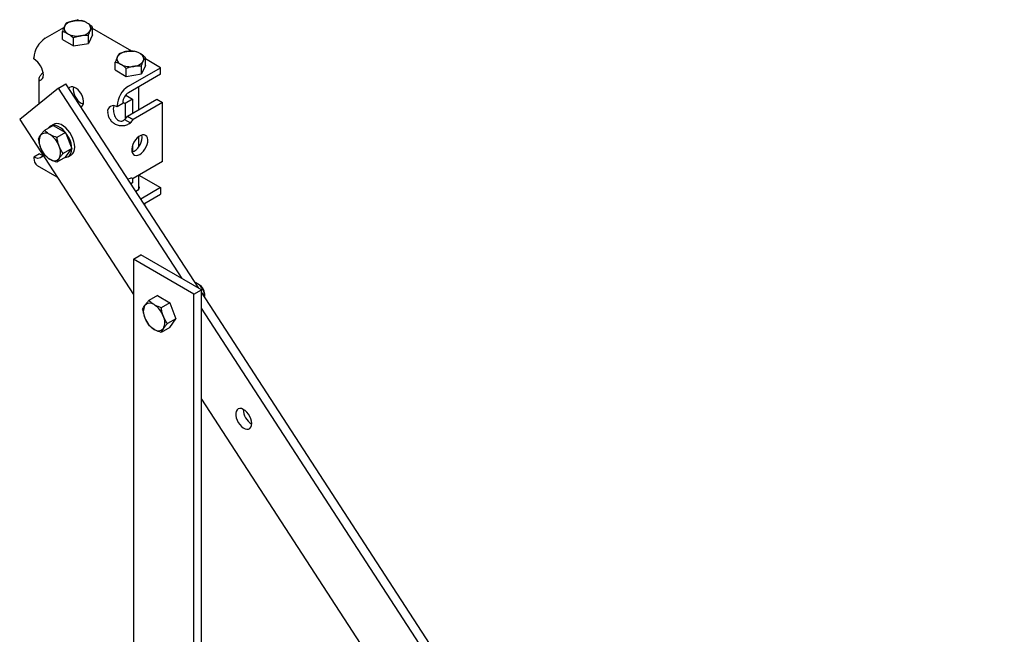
# Model space of a CAD drawing. Header units: inches. Extents: x -2 to 115, y -4 to 88.
# Tile 9 of 9: x 56 to 79, y 74 to 88. Entities that reach past the tile are written whole.
import ezdxf

# ---------------------------------------------------------------- set-up
doc = ezdxf.new("R2010")
doc.units = ezdxf.units.IN
doc.header["$MEASUREMENT"] = 0

msp = doc.modelspace()

# ---------------------------------------------------------------- linework, layer by layer
at = {"color": 7, "linetype": 'Continuous', "lineweight": 25}
for p, q in [((57.586, 88.097), (57.626, 88.12)), ((57.661, 88.099), (57.626, 88.12)), ((57.84, 88.05), (57.857, 88.041)), ((57.977, 87.766), (57.977, 87.948)), ((56.875, 87.686), (57.311, 87.938)), ((57.275, 87.657), (57.275, 87.84)), ((57.395, 87.794), (57.412, 87.784)), ((57.977, 87.766), (57.883, 87.563)), ((57.883, 87.563), (57.883, 87.746)), ((58.899, 87.385), (57.977, 87.917)), ((57.275, 87.657), (57.532, 87.509)), ((57.532, 87.509), (57.532, 87.692)), ((57.532, 87.509), (57.883, 87.563)), ((59.078, 87.336), (59.094, 87.327)), ((56.61, 87.201), (56.61, 87.227)), ((58.512, 86.943), (58.512, 87.126)), ((58.633, 87.079), (58.649, 87.07)), ((59.215, 87.051), (59.121, 86.849)), ((59.121, 86.849), (59.121, 87.032)), ((59.215, 87.051), (59.215, 87.234)), ((59.571, 86.997), (59.215, 87.203)), ((58.512, 86.943), (58.77, 86.794)), ((58.77, 86.794), (58.77, 86.977)), ((58.77, 86.794), (59.121, 86.849)), ((58.819, 86.563), (59.571, 86.997)), ((59.571, 86.844), (58.819, 86.41)), ((59.571, 86.844), (59.571, 86.997)), ((56.721, 86.734), (56.721, 86.142)), ((57.182, 86.515), (57.359, 86.617)), ((60.463, 81.838), (57.359, 86.617)), ((57.182, 86.515), (56.277, 85.783)), ((60.074, 82.063), (57.182, 86.515)), ((58.756, 86.355), (58.917, 86.262)), ((59.06, 86.014), (59.06, 86.549)), ((58.687, 86.155), (58.554, 86.079)), ((58.554, 86.079), (58.554, 86.104)), ((58.687, 86.191), (58.74, 86.16)), ((58.687, 86.181), (58.687, 86.155)), ((58.917, 86.262), (58.74, 86.16)), ((58.74, 86.16), (58.74, 85.793)), ((58.797, 85.862), (59.482, 86.257)), ((58.917, 86.262), (58.917, 85.931)), ((59.615, 86.181), (58.93, 85.785)), ((59.482, 86.257), (59.615, 86.181)), ((59.615, 84.803), (59.615, 86.181)), ((56.277, 85.783), (58.934, 81.692)), ((57.058, 85.646), (56.858, 85.53)), ((57.066, 85.671), (56.996, 85.631)), ((57.058, 85.646), (57.348, 85.479)), ((58.731, 85.784), (58.864, 85.708)), ((58.797, 85.862), (58.93, 85.785)), ((57.348, 85.479), (57.147, 85.363)), ((57.348, 85.479), (57.492, 85.106)), ((58.917, 85.186), (58.917, 85.029)), ((59.06, 85.148), (59.06, 85.387)), ((56.742, 84.981), (56.61, 84.905)), ((57.492, 85.106), (57.292, 84.99)), ((57.348, 84.9), (57.492, 85.106)), ((57.41, 84.915), (57.479, 84.955)), ((56.61, 84.905), (56.61, 84.879)), ((57.348, 84.9), (57.147, 84.784)), ((59.615, 84.803), (58.93, 84.407)), ((56.687, 84.707), (57.148, 84.441)), ((58.864, 84.408), (58.805, 84.391)), ((58.917, 84.303), (58.877, 84.28)), ((58.917, 84.41), (58.917, 84.303)), ((59.06, 84.161), (59.06, 84.483)), ((59.062, 84.484), (59.571, 84.19)), ((59.571, 84.19), (59.109, 83.923)), ((59.181, 83.812), (59.571, 84.037)), ((59.571, 84.19), (59.571, 84.037)), ((58.934, 82.517), (59.111, 82.619)), ((60.349, 81.7), (58.934, 82.517)), ((58.934, 82.517), (58.934, 61.286)), ((60.525, 81.802), (59.111, 82.619)), ((60.349, 81.7), (60.525, 81.802)), ((60.477, 81.919), (60.435, 81.943)), ((60.525, 60.572), (60.525, 81.802)), ((79.299, 52.839), (60.525, 81.742)), ((59.497, 81.665), (59.296, 81.549)), ((59.497, 81.665), (59.786, 81.498)), ((60.349, 60.47), (60.349, 81.7)), ((60.602, 81.653), (60.602, 81.702)), ((59.786, 81.498), (59.586, 81.382)), ((59.786, 81.498), (59.931, 81.125)), ((79.299, 52.464), (60.525, 81.368)), ((59.931, 81.125), (59.731, 81.009)), ((59.786, 80.919), (59.931, 81.125)), ((59.786, 80.919), (59.586, 80.803)), ((60.525, 79.242), (79.299, 50.339))]:
    msp.add_line(p, q, dxfattribs=at)
at = {"color": 7, "linetype": 'Continuous', "lineweight": 25, "flags": 128}
for points in [[(57.711, 86.076), (57.733, 86.092), (57.754, 86.123), (57.767, 86.164), (57.769, 86.213), (57.762, 86.266), (57.745, 86.323), (57.719, 86.378), (57.685, 86.43), (57.646, 86.475), (57.604, 86.511), (57.56, 86.536), (57.518, 86.549), (57.479, 86.549), (57.445, 86.536), (57.424, 86.517)], [(57.715, 86.168), (57.758, 86.149), (57.763, 86.147)], [(58.479, 86.107), (58.47, 86.075), (58.466, 86.028)], [(57.34, 84.896), (57.375, 84.901), (57.416, 84.918), (57.449, 84.948), (57.474, 84.99), (57.489, 85.04), (57.495, 85.099), (57.491, 85.164), (57.477, 85.233), (57.453, 85.303), (57.421, 85.372), (57.381, 85.437), (57.336, 85.497), (57.285, 85.549), (57.232, 85.592), (57.178, 85.624), (57.125, 85.643), (57.074, 85.65), (57.028, 85.644), (56.988, 85.625), (56.955, 85.594), (56.945, 85.58)], [(57.479, 84.955), (57.485, 84.959), (57.519, 84.989), (57.543, 85.03), (57.559, 85.081), (57.565, 85.139), (57.561, 85.204), (57.546, 85.273), (57.523, 85.343), (57.491, 85.412), (57.451, 85.477), (57.405, 85.537), (57.355, 85.589), (57.302, 85.632), (57.248, 85.664), (57.194, 85.683), (57.144, 85.69), (57.097, 85.684), (57.066, 85.671)], [(59.085, 84.969), (59.128, 84.999), (59.169, 85.04), (59.205, 85.089), (59.235, 85.143), (59.257, 85.199), (59.27, 85.255), (59.272, 85.306), (59.264, 85.352), (59.247, 85.388), (59.221, 85.413), (59.188, 85.426), (59.149, 85.426), (59.106, 85.413), (59.063, 85.388), (59.02, 85.352), (58.981, 85.307), (58.948, 85.255), (58.922, 85.2), (58.905, 85.144), (58.897, 85.09), (58.9, 85.041), (58.912, 85), (58.934, 84.969), (58.964, 84.95), (59, 84.943), (59.041, 84.949), (59.085, 84.969)], [(56.817, 84.953), (56.814, 84.944), (56.793, 84.912), (56.766, 84.889), (56.732, 84.877), (56.694, 84.875), (56.653, 84.885), (56.61, 84.905)], [(56.742, 84.981), (56.785, 84.961), (56.817, 84.953)], [(58.903, 85.024), (58.909, 85.026), (58.952, 85.045)], [(59.06, 84.219), (59.067, 84.19), (59.06, 84.16), (59.039, 84.132), (59.007, 84.107), (58.994, 84.1)], [(60.435, 81.943), (60.393, 81.961), (60.382, 81.963)], [(61.66, 78.559), (61.683, 78.587), (61.698, 78.626), (61.703, 78.673), (61.698, 78.726), (61.683, 78.782), (61.659, 78.838), (61.627, 78.891), (61.589, 78.938), (61.547, 78.976), (61.504, 79.004), (61.461, 79.02), (61.421, 79.023), (61.386, 79.013), (61.358, 78.99), (61.339, 78.957), (61.329, 78.913), (61.329, 78.863), (61.339, 78.808), (61.359, 78.752), (61.387, 78.697), (61.422, 78.647), (61.462, 78.604), (61.505, 78.57), (61.548, 78.548), (61.59, 78.539), (61.628, 78.542), (61.66, 78.559)]]:
    msp.add_lwpolyline(points, dxfattribs=at)
at = {"color": 7, "linetype": 'Continuous', "lineweight": 25}
for centre, radius, start, end in [((57.449, 87.918), 0.135, 159.7797, 246.7086), ((57.562, 87.806), 0.287, 93.454, 146.5407), ((57.626, 87.61), 0.49, 64.0835, 99.6246), ((57.803, 87.917), 0.135, 339.7813, 66.7076), ((57.626, 88.224), 0.49, 244.0838, 279.6239), ((57.69, 88.029), 0.287, 273.4545, 326.5402), ((57.185, 87.2), 0.576, 122.6056, 177.3944), ((58.799, 87.091), 0.287, 93.4545, 146.5402), ((58.864, 86.896), 0.49, 64.0836, 99.6244), ((59.041, 87.202), 0.135, 339.7813, 66.7076), ((56.351, 86.797), 0.48, 2.6055, 57.3945), ((58.686, 87.203), 0.135, 159.78, 246.7082), ((58.863, 87.51), 0.49, 244.0838, 279.6239), ((58.928, 87.314), 0.287, 273.4545, 326.5402), ((57.914, 86.496), 0.384, 172.5515, 238.7169), ((59.13, 86.078), 0.576, 122.6056, 177.3944), ((58.975, 86.168), 0.288, 122.6056, 177.3944), ((58.468, 85.973), 0.136, 50.7973, 189.2135), ((58.395, 86.139), 0.489, 313.4824, 325.4685), ((58.527, 86.062), 0.489, 313.4824, 325.4685), ((57.053, 85.27), 0.324, 153.4372, 206.5628), ((56.882, 85.313), 0.156, 50.7527, 139.4663), ((56.687, 84.976), 0.544, 20.2271, 57.3621), ((58.753, 85.373), 0.384, 301.2833, 7.4483), ((57.274, 85.313), 0.544, 200.2272, 237.3617), ((56.908, 85.019), 0.324, 333.4361, 26.5639), ((56.796, 84.86), 0.187, 174.1372, 234.5506), ((57.079, 84.976), 0.156, 230.7514, 319.468), ((58.895, 84.276), 0.136, 75.0063, 103.2453), ((60.249, 81.644), 0.352, 357.2043, 58.0867), ((60.335, 81.692), 0.267, 2.0268, 57.9732), ((59.491, 81.289), 0.324, 153.4359, 206.5641), ((59.32, 81.332), 0.156, 50.7519, 139.4671), ((59.125, 80.995), 0.544, 20.2272, 57.362), ((59.712, 81.332), 0.544, 200.2272, 237.362), ((59.346, 81.038), 0.324, 333.4367, 26.5633), ((59.517, 80.994), 0.156, 230.7519, 319.4671), ((61.904, 79.005), 0.399, 180.218, 239.7765)]:
    msp.add_arc(centre, radius, start, end, dxfattribs=at)
for points, knots in [([(57.322, 87.964), (57.321, 87.962), (57.312, 87.943), (57.297, 87.904), (57.282, 87.862), (57.275, 87.84)], [0, 0, 0, 0, 0.0708557, 0.531182, 1, 1, 1, 1]), ([(57.369, 88.043), (57.361, 88.033), (57.346, 88.012), (57.33, 87.98), (57.322, 87.964)], [0, 0, 0, 0, 0.49546, 1, 1, 1, 1]), ([(57.369, 88.043), (57.398, 88.053), (57.455, 88.075), (57.515, 88.087), (57.545, 88.093)], [0, 0, 0, 0, 0.495459, 1, 1, 1, 1]), ([(57.545, 88.093), (57.549, 88.093), (57.58, 88.098), (57.64, 88.102), (57.693, 88.099), (57.72, 88.097)], [0, 0, 0, 0, 0.070856, 0.531182, 1, 1, 1, 1]), ([(57.84, 88.05), (57.831, 88.056), (57.79, 88.077), (57.75, 88.088), (57.72, 88.097)], [0, 0, 0, 0, 0.236472, 1, 1, 1, 1]), ([(57.977, 87.948), (57.972, 87.953), (57.933, 87.989), (57.892, 88.017), (57.857, 88.041)], [0, 0, 0, 0, 0.140528, 1, 1, 1, 1]), ([(57.93, 87.87), (57.931, 87.872), (57.94, 87.89), (57.956, 87.92), (57.97, 87.939), (57.977, 87.948)], [0, 0, 0, 0, 0.070856, 0.531185, 1, 1, 1, 1]), ([(57.395, 87.794), (57.386, 87.799), (57.345, 87.82), (57.305, 87.831), (57.275, 87.84)], [0, 0, 0, 0, 0.236472, 1, 1, 1, 1]), ([(57.532, 87.692), (57.527, 87.697), (57.488, 87.732), (57.447, 87.76), (57.412, 87.784)], [0, 0, 0, 0, 0.140528, 1, 1, 1, 1]), ([(57.708, 87.742), (57.704, 87.741), (57.672, 87.736), (57.613, 87.722), (57.559, 87.702), (57.532, 87.692)], [0, 0, 0, 0, 0.070855, 0.531185, 1, 1, 1, 1]), ([(57.883, 87.746), (57.855, 87.748), (57.797, 87.752), (57.738, 87.745), (57.708, 87.742)], [0, 0, 0, 0, 0.495463, 1, 1, 1, 1]), ([(57.883, 87.746), (57.891, 87.769), (57.906, 87.815), (57.922, 87.852), (57.93, 87.87)], [0, 0, 0, 0, 0.495463, 1, 1, 1, 1]), ([(58.607, 87.328), (58.599, 87.318), (58.583, 87.298), (58.568, 87.266), (58.559, 87.25)], [0, 0, 0, 0, 0.495466, 1, 1, 1, 1]), ([(58.607, 87.328), (58.635, 87.339), (58.693, 87.361), (58.752, 87.373), (58.782, 87.378)], [0, 0, 0, 0, 0.495466, 1, 1, 1, 1]), ([(58.782, 87.378), (58.786, 87.379), (58.818, 87.384), (58.877, 87.388), (58.93, 87.384), (58.957, 87.383)], [0, 0, 0, 0, 0.070856, 0.531188, 1, 1, 1, 1]), ([(59.078, 87.336), (59.068, 87.341), (59.027, 87.363), (58.988, 87.374), (58.957, 87.383)], [0, 0, 0, 0, 0.236472, 1, 1, 1, 1]), ([(59.215, 87.234), (59.209, 87.239), (59.17, 87.275), (59.129, 87.303), (59.094, 87.327)], [0, 0, 0, 0, 0.140526, 1, 1, 1, 1]), ([(58.559, 87.25), (58.558, 87.248), (58.55, 87.229), (58.534, 87.19), (58.52, 87.147), (58.512, 87.126)], [0, 0, 0, 0, 0.070856, 0.531188, 1, 1, 1, 1]), ([(58.633, 87.079), (58.623, 87.084), (58.582, 87.106), (58.543, 87.117), (58.512, 87.126)], [0, 0, 0, 0, 0.236472, 1, 1, 1, 1]), ([(58.77, 86.977), (58.764, 86.982), (58.725, 87.018), (58.684, 87.046), (58.649, 87.07)], [0, 0, 0, 0, 0.140526, 1, 1, 1, 1]), ([(58.945, 87.027), (58.941, 87.027), (58.909, 87.022), (58.85, 87.007), (58.797, 86.987), (58.77, 86.977)], [0, 0, 0, 0, 0.070856, 0.531188, 1, 1, 1, 1]), ([(59.121, 87.032), (59.092, 87.034), (59.035, 87.038), (58.975, 87.031), (58.945, 87.027)], [0, 0, 0, 0, 0.495463, 1, 1, 1, 1]), ([(59.121, 87.032), (59.128, 87.054), (59.144, 87.101), (59.16, 87.137), (59.168, 87.156)], [0, 0, 0, 0, 0.495463, 1, 1, 1, 1]), ([(59.168, 87.156), (59.169, 87.158), (59.177, 87.176), (59.193, 87.205), (59.208, 87.224), (59.215, 87.234)], [0, 0, 0, 0, 0.070856, 0.531188, 1, 1, 1, 1]), ([(56.831, 86.881), (56.808, 86.861), (56.763, 86.821), (56.726, 86.767), (56.717, 86.724), (56.733, 86.7), (56.765, 86.699), (56.798, 86.72), (56.825, 86.76), (56.829, 86.799), (56.831, 86.818)], [0, 0, 0, 0, 0.141383, 0.283967, 0.423769, 0.557172, 0.681485, 0.795583, 0.900543, 1, 1, 1, 1]), ([(58.333, 85.951), (58.335, 85.93), (58.339, 85.886), (58.368, 85.814), (58.418, 85.744), (58.49, 85.686), (58.582, 85.647), (58.683, 85.637), (58.784, 85.654), (58.837, 85.69), (58.864, 85.708)], [0, 0, 0, 0, 0.099457, 0.204418, 0.318514, 0.44283, 0.576233, 0.716033, 0.858617, 1, 1, 1, 1]), ([(58.466, 86.028), (58.469, 85.986), (58.473, 85.926), (58.506, 85.844), (58.541, 85.794), (58.587, 85.758), (58.631, 85.745), (58.666, 85.747), (58.69, 85.754), (58.712, 85.766), (58.725, 85.778), (58.731, 85.784)], [0, 0, 0, 0, 0.289989, 0.426714, 0.554391, 0.672631, 0.78324, 0.837174, 0.890845, 0.944817, 1, 1, 1, 1]), ([(56.713, 85.324), (56.719, 85.337), (56.73, 85.364), (56.752, 85.397), (56.763, 85.414)], [0, 0, 0, 0, 0.495456, 1, 1, 1, 1]), ([(56.763, 85.414), (56.765, 85.417), (56.778, 85.435), (56.808, 85.473), (56.841, 85.511), (56.858, 85.53)], [0, 0, 0, 0, 0.0700856, 0.5307789, 1, 1, 1, 1]), ([(56.98, 85.434), (56.944, 85.458), (56.898, 85.489), (56.864, 85.524), (56.858, 85.53)], [0, 0, 0, 0, 0.810171, 1, 1, 1, 1]), ([(57.147, 85.363), (57.101, 85.379), (57.041, 85.4), (56.991, 85.428), (56.98, 85.434)], [0, 0, 0, 0, 0.784734, 1, 1, 1, 1]), ([(56.713, 85.324), (56.719, 85.29), (56.73, 85.222), (56.752, 85.157), (56.763, 85.125)], [0, 0, 0, 0, 0.495456, 1, 1, 1, 1]), ([(57.197, 85.164), (57.196, 85.168), (57.183, 85.202), (57.163, 85.268), (57.153, 85.331), (57.147, 85.363)], [0, 0, 0, 0, 0.070086, 0.530782, 1, 1, 1, 1]), ([(56.763, 85.125), (56.765, 85.12), (56.778, 85.087), (56.808, 85.027), (56.841, 84.977), (56.858, 84.951)], [0, 0, 0, 0, 0.07009, 0.530781, 1, 1, 1, 1]), ([(57.292, 84.99), (57.274, 85.017), (57.238, 85.071), (57.211, 85.132), (57.197, 85.164)], [0, 0, 0, 0, 0.495456, 1, 1, 1, 1]), ([(57.292, 84.99), (57.274, 84.97), (57.238, 84.929), (57.211, 84.892), (57.197, 84.874)], [0, 0, 0, 0, 0.495456, 1, 1, 1, 1]), ([(56.98, 84.855), (56.944, 84.879), (56.898, 84.91), (56.864, 84.945), (56.858, 84.951)], [0, 0, 0, 0, 0.810171, 1, 1, 1, 1]), ([(57.147, 84.784), (57.101, 84.8), (57.041, 84.821), (56.991, 84.849), (56.98, 84.855)], [0, 0, 0, 0, 0.784734, 1, 1, 1, 1]), ([(57.197, 84.874), (57.196, 84.872), (57.183, 84.853), (57.163, 84.821), (57.153, 84.797), (57.147, 84.784)], [0, 0, 0, 0, 0.070091, 0.530784, 1, 1, 1, 1]), ([(59.198, 83.786), (59.2, 83.79), (59.206, 83.804), (59.213, 83.821), (59.217, 83.833)], [0, 0, 0, 0, 0.331705, 1, 1, 1, 1]), ([(59.202, 81.433), (59.203, 81.436), (59.217, 81.454), (59.246, 81.492), (59.279, 81.53), (59.296, 81.549)], [0, 0, 0, 0, 0.0700908, 0.5307866, 1, 1, 1, 1]), ([(59.419, 81.453), (59.382, 81.477), (59.337, 81.508), (59.303, 81.543), (59.296, 81.549)], [0, 0, 0, 0, 0.810168, 1, 1, 1, 1]), ([(59.152, 81.343), (59.157, 81.356), (59.168, 81.383), (59.19, 81.416), (59.202, 81.433)], [0, 0, 0, 0, 0.495458, 1, 1, 1, 1]), ([(59.152, 81.343), (59.157, 81.309), (59.168, 81.241), (59.19, 81.176), (59.202, 81.144)], [0, 0, 0, 0, 0.495458, 1, 1, 1, 1]), ([(59.586, 81.382), (59.539, 81.398), (59.479, 81.419), (59.429, 81.447), (59.419, 81.453)], [0, 0, 0, 0, 0.784739, 1, 1, 1, 1]), ([(59.636, 81.183), (59.634, 81.187), (59.621, 81.221), (59.602, 81.287), (59.591, 81.35), (59.586, 81.382)], [0, 0, 0, 0, 0.0700935, 0.530788, 1, 1, 1, 1]), ([(59.202, 81.144), (59.203, 81.139), (59.217, 81.106), (59.246, 81.046), (59.279, 80.996), (59.296, 80.97)], [0, 0, 0, 0, 0.0700908, 0.5307866, 1, 1, 1, 1]), ([(59.731, 81.009), (59.713, 81.036), (59.676, 81.09), (59.649, 81.151), (59.636, 81.183)], [0, 0, 0, 0, 0.495459, 1, 1, 1, 1]), ([(59.419, 80.874), (59.382, 80.898), (59.337, 80.929), (59.303, 80.964), (59.296, 80.97)], [0, 0, 0, 0, 0.810168, 1, 1, 1, 1]), ([(59.586, 80.803), (59.539, 80.819), (59.479, 80.84), (59.429, 80.868), (59.419, 80.874)], [0, 0, 0, 0, 0.784739, 1, 1, 1, 1]), ([(59.636, 80.893), (59.634, 80.891), (59.621, 80.872), (59.602, 80.84), (59.591, 80.816), (59.586, 80.803)], [0, 0, 0, 0, 0.0700935, 0.530788, 1, 1, 1, 1]), ([(59.731, 81.009), (59.713, 80.989), (59.676, 80.948), (59.649, 80.911), (59.636, 80.893)], [0, 0, 0, 0, 0.495459, 1, 1, 1, 1])]:
    msp.add_open_spline(points, degree=3, knots=knots, dxfattribs=at)

doc.saveas('drawing.dxf')
